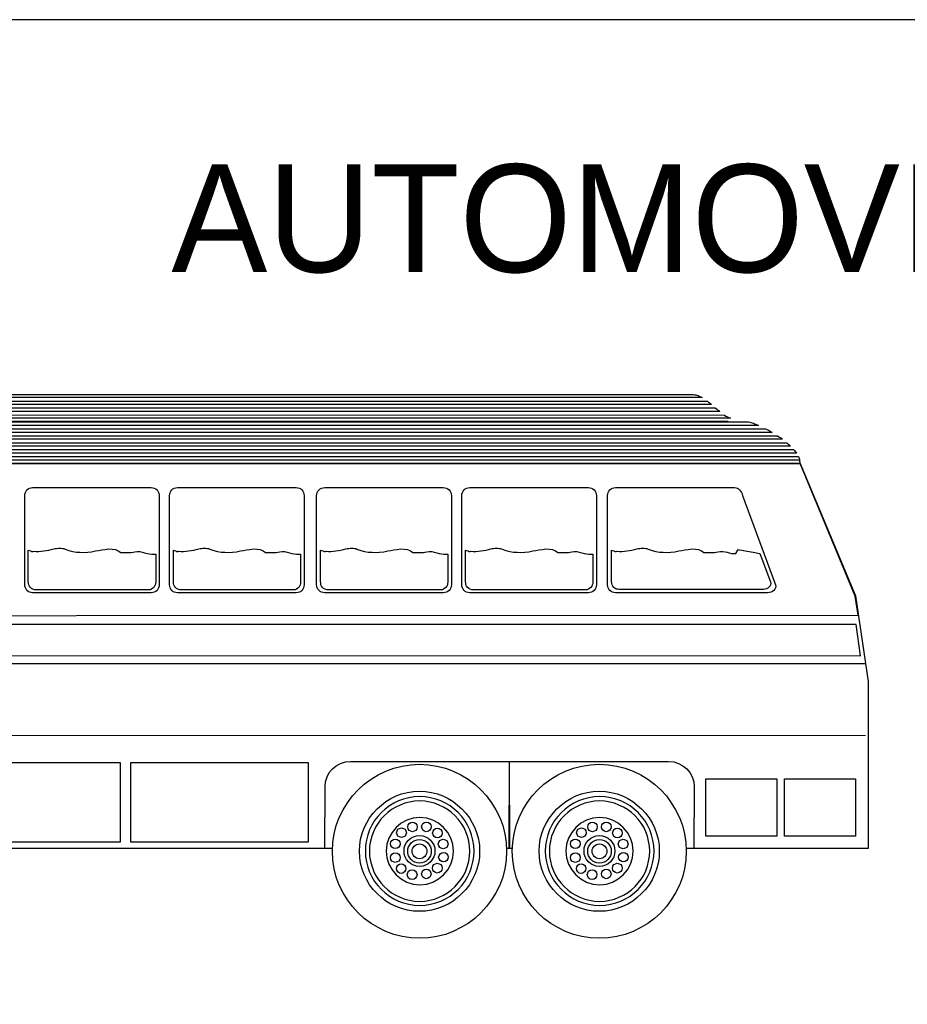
# Model space of a CAD drawing. Extents: x 149 to 250, y -977 to -912.
# Tile 139 of 156: x 204.18 to 209.95, y -918.8 to -912.4. Entities that reach past the tile are written whole.
import ezdxf

# ---------------------------------------------------------------- set-up
doc = ezdxf.new("R2010")
doc.units = 0
doc.header["$MEASUREMENT"] = 0
doc.layers.get('Defpoints').update_dxf_attribs({"linetype": 'CONTINUOUS'})
for name, color, linetype in [('5', 7, 'CONTINUOUS'), ('7', 7, 'CONTINUOUS'), ('TEXTO', 5, 'CONTINUOUS')]:
    doc.layers.add(name, color=color, linetype=linetype)

msp = doc.modelspace()

# ---------------------------------------------------------------- linework, layer by layer
at = {"layer": '5', "linetype": 'Continuous'}
msp.add_lwpolyline([(209.61711, -916.331), (199.48819, -916.32955), (199.48819, -916.53124), (209.6451, -916.53419), (209.61711, -916.331)], dxfattribs=at)
at = {"layer": '7', "linetype": 'Continuous'}
for points in [[(200.05646, -914.90147), (200.06677, -914.89556), (200.07563, -914.88971), (200.08444, -914.8853), (200.09325, -914.87939), (208.64982, -914.87939), (208.65717, -914.8853), (208.66308, -914.88971), (208.67044, -914.89556), (208.67635, -914.90147), (200.05646, -914.90147)], [(200.1345, -914.85581), (200.14331, -914.85141), (200.15067, -914.84845), (200.15802, -914.84405), (200.16544, -914.84109), (200.17129, -914.83965), (200.1772, -914.83814), (200.18161, -914.83669), (200.18601, -914.83669), (208.54825, -914.83669), (208.55711, -914.83669), (208.56592, -914.83814), (208.57473, -914.83965), (208.58214, -914.84109), (208.59095, -914.84405), (208.59976, -914.84845), (208.60712, -914.85141), (208.61598, -914.85581), (200.1345, -914.85581)], [(199.98583, -914.94712), (199.99464, -914.94121), (200.00495, -914.93536), (200.01376, -914.92945), (200.02262, -914.92354), (208.70138, -914.92354), (208.70874, -914.92945), (208.7161, -914.93536), (208.72346, -914.94121), (208.73082, -914.94712), (199.98583, -914.94712)], [(199.84741, -915.03693), (199.85477, -915.03253), (199.86358, -915.02662), (199.87244, -915.02071), (199.88276, -915.01485), (208.91779, -915.01485), (208.92514, -915.0163), (208.9325, -915.01926), (208.93986, -915.02071), (208.94872, -915.02366), (208.95608, -915.02662), (208.96489, -915.02957), (208.97225, -915.03253), (208.98111, -915.03693), (199.84741, -915.03693)], [(199.91955, -914.99127), (199.9269, -914.98536), (199.93577, -914.97951), (199.94458, -914.97511), (199.95338, -914.9692), (208.76176, -914.97065), (208.77056, -914.97656), (208.78087, -914.98096), (208.78968, -914.98687), (208.79999, -914.99127), (199.91955, -914.99127)], [(200.42159, -915.00894), (208.78528, -915.01039)], [(199.48819, -915.08259), (199.73698, -915.059), (209.02822, -915.059), (209.03853, -915.06491), (209.05029, -915.07077), (209.06061, -915.07668), (209.07092, -915.08259), (199.48819, -915.08259)], [(199.02004, -915.12673), (199.25412, -915.10466), (209.1062, -915.10466), (209.11507, -915.11051), (209.12243, -915.11497), (209.13123, -915.12083), (209.13859, -915.12673), (199.02004, -915.12673)], [(198.37958, -915.21799), (198.38549, -915.21503), (198.39134, -915.21214), (198.39725, -915.20768), (198.40461, -915.20478), (198.41197, -915.20182), (198.41933, -915.19887), (198.42669, -915.19742), (198.43555, -915.19447), (209.20928, -915.19447), (209.21519, -915.20032), (209.21959, -915.20623), (209.22399, -915.21214), (209.2284, -915.21799), (198.37958, -915.21799)], [(198.54743, -915.17239), (198.55184, -915.17088), (198.55775, -915.17088), (198.56215, -915.17088), (198.56806, -915.16944), (198.77119, -915.15026), (209.16658, -915.15026), (209.17249, -915.15617), (209.1784, -915.16057), (209.18425, -915.16648), (209.19016, -915.17239), (198.54743, -915.17239)], [(198.3487, -915.2622), (198.3487, -915.25629), (198.35015, -915.25038), (198.3516, -915.24597), (198.35455, -915.24006), (209.24166, -915.24006), (209.24317, -915.24597), (209.24607, -915.25038), (209.24757, -915.25629), (209.24902, -915.2622), (198.3487, -915.2622)], [(198.3487, -915.2622), (198.3487, -915.26805), (198.35015, -915.27245), (198.3531, -915.27836), (198.35606, -915.28427), (209.25198, -915.28427), (209.25198, -915.27836), (209.25053, -915.27245), (209.25053, -915.26805), (209.24902, -915.2622), (198.3487, -915.2622)], [(197.85251, -916.48413), (199.47052, -916.48413), (199.47052, -916.27358), (209.62887, -916.26918), (209.60975, -916.14554), (209.25343, -915.28572), (198.35606, -915.28427), (197.85251, -916.48413)], [(198.35606, -915.28572), (209.25198, -915.28427)], [(198.35606, -915.28572), (209.25198, -915.28427)], [(198.35606, -915.28572), (209.25198, -915.28427)], [(198.35751, -915.28427), (198.35751, -915.28427), (209.25343, -915.28427), (209.6112, -916.14403), (209.6951, -916.70054), (209.6951, -917.7855), (208.512, -917.7855)], [(204.26701, -915.4403), (205.03696, -915.4403), (205.04728, -915.44181), (205.05759, -915.4447), (205.0664, -915.44917), (205.07526, -915.45502), (205.08117, -915.46388), (205.08557, -915.47269), (205.08853, -915.483), (205.08998, -915.49332), (205.08998, -916.0719), (205.08853, -916.08221), (205.08557, -916.09252), (205.08117, -916.10133), (205.07526, -916.10869), (205.0664, -916.11605), (205.05759, -916.12051), (205.04728, -916.1234), (205.03696, -916.12491), (204.26701, -916.12491), (204.2567, -916.1234), (204.24638, -916.12051), (204.23758, -916.11605), (204.23022, -916.10869), (204.22431, -916.10133), (204.21991, -916.09252), (204.21695, -916.08221), (204.21544, -916.0719), (204.21544, -915.49332), (204.21695, -915.483), (204.21991, -915.47269), (204.22431, -915.46388), (204.23022, -915.45502), (204.23758, -915.44917), (204.24638, -915.4447), (204.2567, -915.44181), (204.26701, -915.4403)], [(205.20777, -915.4403), (205.97923, -915.4403), (205.98948, -915.44181), (205.9998, -915.4447), (206.00866, -915.44917), (206.01602, -915.45502), (206.02193, -915.46388), (206.02633, -915.47269), (206.02929, -915.483), (206.03074, -915.49332), (206.03074, -916.0719), (206.02929, -916.08221), (206.02633, -916.09252), (206.02193, -916.10133), (206.01602, -916.10869), (206.00866, -916.11605), (205.9998, -916.12051), (205.98948, -916.1234), (205.97923, -916.12491), (205.20777, -916.12491), (205.19745, -916.1234), (205.18714, -916.12051), (205.17833, -916.11605), (205.17098, -916.10869), (205.16507, -916.10133), (205.16066, -916.09252), (205.15771, -916.08221), (205.1562, -916.0719), (205.1562, -915.49332), (205.15771, -915.483), (205.16066, -915.47269), (205.16507, -915.46388), (205.17098, -915.45502), (205.17833, -915.44917), (205.18714, -915.4447), (205.19745, -915.44181), (205.20777, -915.4403)], [(206.16469, -915.4403), (206.9347, -915.4403), (206.94502, -915.44181), (206.95527, -915.4447), (206.96414, -915.44917), (206.97294, -915.45502), (206.97885, -915.46388), (206.98326, -915.47269), (206.98621, -915.483), (206.98766, -915.49332), (206.98766, -916.0719), (206.98621, -916.08221), (206.98326, -916.09252), (206.97885, -916.10133), (206.97294, -916.10869), (206.96414, -916.11605), (206.95527, -916.12051), (206.94502, -916.1234), (206.9347, -916.12491), (206.16469, -916.12491), (206.15438, -916.1234), (206.14412, -916.12051), (206.13526, -916.11605), (206.1279, -916.10869), (206.12054, -916.10133), (206.11614, -916.09252), (206.11318, -916.08221), (206.11173, -916.0719), (206.11173, -915.49332), (206.11318, -915.483), (206.11614, -915.47269), (206.12054, -915.46388), (206.1279, -915.45502), (206.13526, -915.44917), (206.14412, -915.4447), (206.15438, -915.44181), (206.16469, -915.4403)], [(207.10696, -915.4403), (207.87691, -915.4403), (207.88722, -915.44181), (207.89753, -915.4447), (207.90634, -915.44917), (207.91521, -915.45502), (207.92106, -915.46388), (207.92552, -915.47269), (207.92842, -915.483), (207.92992, -915.49332), (207.92992, -916.0719), (207.92842, -916.08221), (207.92552, -916.09252), (207.92106, -916.10133), (207.91521, -916.10869), (207.90634, -916.11605), (207.89753, -916.12051), (207.88722, -916.1234), (207.87691, -916.12491), (207.10696, -916.12491), (207.09664, -916.1234), (207.08633, -916.12051), (207.07746, -916.11605), (207.07011, -916.10869), (207.06275, -916.10133), (207.05834, -916.09252), (207.05539, -916.08221), (207.05394, -916.0719), (207.05394, -915.49332), (207.05539, -915.483), (207.05834, -915.47269), (207.06275, -915.46388), (207.07011, -915.45502), (207.07746, -915.44917), (207.08633, -915.4447), (207.09664, -915.44181), (207.10696, -915.4403)], [(208.05356, -915.4403), (208.82653, -915.4403), (208.83679, -915.44181), (208.84565, -915.4447), (208.85301, -915.44917), (208.85892, -915.45652), (208.86477, -915.46388), (208.87068, -915.47269), (208.87508, -915.48155), (208.87804, -915.49187), (209.09299, -916.07334), (209.09444, -916.08366), (209.09299, -916.09252), (209.08859, -916.10133), (209.08117, -916.10869), (209.07237, -916.11605), (209.06356, -916.12051), (209.05174, -916.1234), (209.04143, -916.12491), (208.05356, -916.12491), (208.04325, -916.1234), (208.03444, -916.12051), (208.02564, -916.11605), (208.01677, -916.11019), (208.01086, -916.10133), (208.00646, -916.09252), (208.00351, -916.08366), (208.00206, -916.07334), (208.00206, -915.49187), (208.00351, -915.48155), (208.00646, -915.47269), (208.01086, -915.46388), (208.01677, -915.45502), (208.02564, -915.44917), (208.03444, -915.4447), (208.04325, -915.44181), (208.05356, -915.4403)], [(204.23903, -915.84814), (204.24638, -915.84958), (204.25525, -915.85254), (204.26261, -915.85549), (204.26997, -915.85694), (204.27286, -915.85399), (204.29053, -915.85549), (204.30676, -915.85549), (204.32292, -915.85399), (204.33914, -915.85109), (204.35531, -915.84958), (204.37153, -915.84663), (204.3877, -915.84223), (204.40392, -915.83927), (204.41273, -915.83782), (204.42304, -915.83632), (204.4319, -915.83487), (204.44222, -915.83487), (204.45102, -915.83487), (204.46134, -915.83632), (204.4687, -915.83782), (204.4775, -915.84078), (204.50253, -915.84958), (204.52756, -915.85549), (204.55114, -915.8599), (204.57467, -915.86135), (204.5997, -915.86285), (204.62473, -915.86135), (204.64976, -915.85845), (204.67629, -915.85254), (204.69541, -915.84958), (204.71604, -915.84518), (204.73811, -915.84223), (204.76019, -915.83927), (204.78377, -915.84078), (204.80434, -915.84373), (204.82352, -915.85109), (204.83968, -915.86285), (204.8515, -915.86285), (204.86326, -915.86285), (204.87358, -915.86285), (204.88534, -915.86285), (204.8971, -915.86285), (204.90741, -915.86285), (204.91917, -915.86135), (204.93099, -915.85845), (204.94716, -915.85694), (204.96338, -915.85694), (204.97955, -915.8599), (204.99426, -915.8643), (205.01049, -915.8687), (205.02665, -915.87166), (205.04137, -915.87316), (205.05759, -915.87316), (205.05904, -915.87461), (205.06054, -915.87461), (205.0635, -915.87316), (205.06495, -915.87316), (205.0664, -915.87316), (205.0664, -916.05573), (205.06495, -916.06454), (205.0635, -916.07334), (205.05904, -916.08221), (205.05463, -916.08957), (205.04728, -916.09548), (205.03992, -916.09988), (205.03111, -916.10428), (205.0208, -916.10573), (204.29499, -916.10573), (204.28022, -916.10428), (204.26846, -916.10133), (204.25965, -916.09693), (204.25229, -916.09102), (204.24638, -916.08221), (204.24198, -916.07334), (204.24047, -916.06309), (204.23903, -916.04982), (204.23903, -915.84814)], [(205.18123, -915.84814), (205.18859, -915.84958), (205.19745, -915.85254), (205.20481, -915.85549), (205.21217, -915.85694), (205.21362, -915.85399), (205.23129, -915.85549), (205.24751, -915.85549), (205.26368, -915.85399), (205.2799, -915.85109), (205.29757, -915.84958), (205.31374, -915.84663), (205.32996, -915.84223), (205.34613, -915.83927), (205.35499, -915.83782), (205.3638, -915.83632), (205.37266, -915.83487), (205.38298, -915.83487), (205.39178, -915.83487), (205.4021, -915.83632), (205.40945, -915.83782), (205.41826, -915.84078), (205.44329, -915.84958), (205.46832, -915.85549), (205.4919, -915.8599), (205.51542, -915.86135), (205.54045, -915.86285), (205.56548, -915.86135), (205.59051, -915.85845), (205.61705, -915.85254), (205.63617, -915.84958), (205.6568, -915.84518), (205.67887, -915.84223), (205.70245, -915.83927), (205.72453, -915.84078), (205.7451, -915.84373), (205.76427, -915.85109), (205.78044, -915.86285), (205.79226, -915.86285), (205.80402, -915.86285), (205.81433, -915.86285), (205.82609, -915.86285), (205.83786, -915.86285), (205.84817, -915.86285), (205.85993, -915.86135), (205.87175, -915.85845), (205.88792, -915.85694), (205.90414, -915.85694), (205.9203, -915.8599), (205.93653, -915.8643), (205.95124, -915.8687), (205.96741, -915.87166), (205.98212, -915.87316), (205.99835, -915.87316), (206.0013, -915.87461), (206.00275, -915.87461), (206.00426, -915.87316), (206.00571, -915.87316), (206.00715, -915.87316), (206.00715, -916.05573), (206.00715, -916.06454), (206.00426, -916.07334), (206.0013, -916.08221), (205.99539, -916.08957), (205.98948, -916.09548), (205.98068, -916.09988), (205.97187, -916.10428), (205.963, -916.10573), (205.2372, -916.10573), (205.22248, -916.10428), (205.21072, -916.10133), (205.20186, -916.09693), (205.1945, -916.09102), (205.18859, -916.08221), (205.18419, -916.07334), (205.18274, -916.06309), (205.18123, -916.04982), (205.18123, -915.84814)], [(206.13671, -915.84814), (206.14412, -915.84958), (206.15293, -915.85254), (206.16029, -915.85549), (206.16765, -915.85694), (206.1706, -915.85399), (206.18827, -915.85549), (206.20444, -915.85549), (206.22066, -915.85399), (206.23683, -915.85109), (206.25305, -915.84958), (206.26921, -915.84663), (206.28544, -915.84223), (206.3016, -915.83927), (206.31047, -915.83782), (206.32078, -915.83632), (206.32959, -915.83487), (206.3399, -915.83487), (206.34876, -915.83487), (206.35757, -915.83632), (206.36638, -915.83782), (206.37379, -915.84078), (206.39877, -915.84958), (206.42379, -915.85549), (206.44738, -915.8599), (206.47241, -915.86135), (206.49599, -915.86285), (206.52102, -915.86135), (206.54749, -915.85845), (206.57397, -915.85254), (206.59315, -915.84958), (206.61372, -915.84518), (206.63579, -915.84223), (206.65793, -915.83927), (206.68145, -915.84078), (206.70208, -915.84373), (206.7212, -915.85109), (206.73742, -915.86285), (206.74918, -915.86285), (206.75949, -915.86285), (206.77126, -915.86285), (206.78302, -915.86285), (206.79333, -915.86285), (206.80515, -915.86285), (206.81546, -915.86135), (206.82723, -915.85845), (206.84339, -915.85694), (206.86106, -915.85694), (206.87578, -915.8599), (206.892, -915.8643), (206.90817, -915.8687), (206.92288, -915.87166), (206.93911, -915.87316), (206.95382, -915.87316), (206.95678, -915.87461), (206.95823, -915.87461), (206.96118, -915.87316), (206.96269, -915.87316), (206.96414, -915.87316), (206.96414, -916.05573), (206.96269, -916.06454), (206.96118, -916.07334), (206.95678, -916.08221), (206.95087, -916.08957), (206.94502, -916.09548), (206.93615, -916.09988), (206.92879, -916.10428), (206.91848, -916.10573), (206.19268, -916.10573), (206.17796, -916.10428), (206.1662, -916.10133), (206.15733, -916.09693), (206.14997, -916.09102), (206.14412, -916.08221), (206.13966, -916.07334), (206.13821, -916.06309), (206.13671, -916.04982), (206.13671, -915.84814)], [(207.07897, -915.84814), (207.08633, -915.84958), (207.09514, -915.85254), (207.10249, -915.85549), (207.10991, -915.85694), (207.11281, -915.85399), (207.12903, -915.85549), (207.1467, -915.85549), (207.16287, -915.85399), (207.17909, -915.85109), (207.19525, -915.84958), (207.21148, -915.84663), (207.22764, -915.84223), (207.24387, -915.83927), (207.25267, -915.83782), (207.26154, -915.83632), (207.27034, -915.83487), (207.28066, -915.83487), (207.28952, -915.83487), (207.29978, -915.83632), (207.30713, -915.83782), (207.316, -915.84078), (207.34103, -915.84958), (207.36606, -915.85549), (207.38958, -915.8599), (207.41461, -915.86135), (207.43819, -915.86285), (207.46322, -915.86135), (207.4897, -915.85845), (207.51624, -915.85254), (207.53536, -915.84958), (207.55598, -915.84518), (207.57806, -915.84223), (207.60013, -915.83927), (207.62371, -915.84078), (207.64428, -915.84373), (207.66346, -915.85109), (207.67963, -915.86285), (207.69139, -915.86285), (207.7017, -915.86285), (207.71352, -915.86285), (207.72528, -915.86285), (207.73559, -915.86285), (207.74736, -915.86285), (207.75767, -915.86135), (207.76943, -915.85845), (207.78565, -915.85694), (207.80182, -915.85694), (207.81804, -915.8599), (207.83421, -915.8643), (207.84892, -915.8687), (207.86515, -915.87166), (207.87986, -915.87316), (207.89603, -915.87316), (207.89898, -915.87461), (207.90049, -915.87461), (207.90194, -915.87316), (207.90339, -915.87316), (207.90489, -915.87316), (207.90489, -916.05573), (207.90489, -916.06454), (207.90194, -916.07334), (207.89898, -916.08221), (207.89313, -916.08957), (207.88722, -916.09548), (207.87841, -916.09988), (207.86955, -916.10428), (207.86074, -916.10573), (207.13488, -916.10573), (207.12017, -916.10428), (207.1084, -916.10133), (207.0996, -916.09693), (207.09224, -916.09102), (207.08633, -916.08221), (207.08193, -916.07334), (207.08042, -916.06309), (207.07897, -916.04982), (207.07897, -915.84814)], [(208.02709, -915.84814), (208.03444, -915.84958), (208.04325, -915.85254), (208.05061, -915.85549), (208.05803, -915.85694), (208.06092, -915.85399), (208.07859, -915.85549), (208.09482, -915.85549), (208.11098, -915.85399), (208.12721, -915.85109), (208.14337, -915.84958), (208.15959, -915.84663), (208.17576, -915.84223), (208.19198, -915.83927), (208.20079, -915.83782), (208.2111, -915.83632), (208.21997, -915.83487), (208.23028, -915.83487), (208.23909, -915.83487), (208.2494, -915.83632), (208.25676, -915.83782), (208.26556, -915.84078), (208.29059, -915.84958), (208.31562, -915.85549), (208.3392, -915.8599), (208.36273, -915.86135), (208.38776, -915.86285), (208.41279, -915.86135), (208.43782, -915.85845), (208.46435, -915.85254), (208.48347, -915.84958), (208.5041, -915.84518), (208.52617, -915.84223), (208.54825, -915.83927), (208.57183, -915.84078), (208.5924, -915.84373), (208.61158, -915.85109), (208.62774, -915.86285), (208.6395, -915.86285), (208.65132, -915.86285), (208.66164, -915.86285), (208.6734, -915.86285), (208.68516, -915.86285), (208.69547, -915.86285), (208.70723, -915.86135), (208.71905, -915.85845), (208.73522, -915.85694), (208.74994, -915.85694), (208.76465, -915.85845), (208.77792, -915.86135), (208.79119, -915.86581), (208.8059, -915.8687), (208.82062, -915.87021), (208.83534, -915.87021), (208.85005, -915.84373), (208.85741, -915.84518), (208.87364, -915.84814), (208.89571, -915.85254), (208.92074, -915.85694), (208.94722, -915.86135), (208.96929, -915.86581), (208.98552, -915.8687), (208.99137, -915.87021), (209.0591, -916.05278), (209.06205, -916.06309), (209.06061, -916.0719), (209.05765, -916.07925), (209.05174, -916.08661), (209.04293, -916.09397), (209.03407, -916.09837), (209.02381, -916.10133), (209.0135, -916.10284), (208.07564, -916.10284), (208.06683, -916.10133), (208.05803, -916.09988), (208.04916, -916.09548), (208.04325, -916.08957), (208.03589, -916.08221), (208.03149, -916.07334), (208.02854, -916.06309), (208.02709, -916.04982), (208.02709, -915.84814)], [(197.8437, -916.58425), (209.67598, -916.58275)], [(197.8437, -916.58425), (209.67598, -916.58275)], [(197.8437, -916.58425), (209.67598, -916.58275)], [(197.8437, -917.05095), (209.67598, -917.04945)], [(197.8437, -917.05095), (209.67598, -917.04945)], [(197.8437, -917.05095), (209.67598, -917.04945)], [(203.56919, -917.22761), (204.83528, -917.22761), (204.83528, -917.74431), (203.56919, -917.74431), (203.56919, -917.22761)], [(204.90596, -917.22761), (206.05721, -917.22761), (206.05721, -917.74431), (204.90596, -917.74431), (204.90596, -917.22761)], [(206.21566, -917.7855), (206.16469, -917.7855), (206.1662, -917.38514), (206.16915, -917.35125), (206.17941, -917.32037), (206.19412, -917.29238), (206.21475, -917.2688), (206.23978, -917.24823), (206.26776, -917.23352), (206.2987, -917.2232), (206.33254, -917.22025)], [(206.78012, -917.23792), (206.83754, -917.24088), (206.89345, -917.24968), (206.94791, -917.26295), (206.99948, -917.28207), (207.04954, -917.3071), (207.09514, -917.33509), (207.13934, -917.36747), (207.17909, -917.40426), (207.21588, -917.44395), (207.24827, -917.4881), (207.27625, -917.53376), (207.30128, -917.58382), (207.3204, -917.63533), (207.33367, -917.68985), (207.34248, -917.74576), (207.34543, -917.80318), (207.34248, -917.86059), (207.33367, -917.91656), (207.3204, -917.97103), (207.30128, -918.02253), (207.27625, -918.07259), (207.24827, -918.11825), (207.21588, -918.1624), (207.17909, -918.20214), (207.13934, -918.23899), (207.09514, -918.27138), (207.04954, -918.29931), (206.99948, -918.32434), (206.94791, -918.34352), (206.89345, -918.35673), (206.83754, -918.36559), (206.78012, -918.36855), (206.7227, -918.36559), (206.66673, -918.35673), (206.61227, -918.34352), (206.56076, -918.32434), (206.5107, -918.29931), (206.46505, -918.27138), (206.4209, -918.23899), (206.38115, -918.20214), (206.3443, -918.1624), (206.31191, -918.11825), (206.28393, -918.07259), (206.25896, -918.02253), (206.23978, -917.97103), (206.22657, -917.91656), (206.21771, -917.86059), (206.21475, -917.80318), (206.21771, -917.74576), (206.22657, -917.68985), (206.23978, -917.63533), (206.25896, -917.58382), (206.28393, -917.53376), (206.31191, -917.4881), (206.3443, -917.44395), (206.38115, -917.40426), (206.4209, -917.36747), (206.46505, -917.33509), (206.5107, -917.3071), (206.56076, -917.28207), (206.61227, -917.26295), (206.66673, -917.24968), (206.7227, -917.24088), (206.78012, -917.23792)], [(206.33254, -917.22025), (207.3631, -917.22025), (207.36455, -917.7855), (207.34452, -917.7855)], [(207.38313, -917.7855), (207.3631, -917.7855), (207.36455, -917.22025), (208.39807, -917.22025)], [(207.94759, -917.23792), (208.00501, -917.24088), (208.06092, -917.24968), (208.11544, -917.26295), (208.16695, -917.28207), (208.21701, -917.3071), (208.26267, -917.33509), (208.30682, -917.36747), (208.34656, -917.40426), (208.38335, -917.44395), (208.41574, -917.4881), (208.44373, -917.53376), (208.46876, -917.58382), (208.48788, -917.63533), (208.50114, -917.68985), (208.50995, -917.74576), (208.51291, -917.80318), (208.50995, -917.86059), (208.50114, -917.91656), (208.48788, -917.97103), (208.46876, -918.02253), (208.44373, -918.07259), (208.41574, -918.11825), (208.38335, -918.1624), (208.34656, -918.20214), (208.30682, -918.23899), (208.26267, -918.27138), (208.21701, -918.29931), (208.16695, -918.32434), (208.11544, -918.34352), (208.06092, -918.35673), (208.00501, -918.36559), (207.94759, -918.36855), (207.89018, -918.36559), (207.83421, -918.35673), (207.77974, -918.34352), (207.72824, -918.32434), (207.67818, -918.29931), (207.63252, -918.27138), (207.58837, -918.23899), (207.54863, -918.20214), (207.51178, -918.1624), (207.47939, -918.11825), (207.45146, -918.07259), (207.42643, -918.02253), (207.40725, -917.97103), (207.39404, -917.91656), (207.38518, -917.86059), (207.38222, -917.80318), (207.38518, -917.74576), (207.39404, -917.68985), (207.40725, -917.63533), (207.42643, -917.58382), (207.45146, -917.53376), (207.47939, -917.4881), (207.51178, -917.44395), (207.54863, -917.40426), (207.58837, -917.36747), (207.63252, -917.33509), (207.67818, -917.3071), (207.72824, -917.28207), (207.77974, -917.26295), (207.83421, -917.24968), (207.89018, -917.24088), (207.94759, -917.23792)], [(208.39807, -917.22025), (208.43197, -917.2232), (208.46285, -917.23352), (208.49083, -917.24823), (208.51586, -917.2688), (208.53649, -917.29238), (208.5512, -917.32037), (208.56152, -917.35125), (208.56447, -917.38514), (208.56297, -917.7855), (208.512, -917.7855)], [(208.6395, -917.33358), (209.10035, -917.33358), (209.10035, -917.70601), (208.6395, -917.70601), (208.6395, -917.33358)], [(209.15186, -917.33358), (209.61271, -917.33358), (209.61271, -917.70601), (209.15186, -917.70601), (209.15186, -917.33358)], [(206.78012, -917.41313), (206.81987, -917.41458), (206.85811, -917.42049), (206.8964, -917.43074), (206.93175, -917.44395), (206.96558, -917.46018), (206.99797, -917.4793), (207.02746, -917.50288), (207.05539, -917.52791), (207.08042, -917.55583), (207.104, -917.58532), (207.12312, -917.61771), (207.13934, -917.65155), (207.15255, -917.68689), (207.16287, -917.72513), (207.16878, -917.76343), (207.17022, -917.80318), (207.16878, -917.84292), (207.16287, -917.88122), (207.15255, -917.91952), (207.13934, -917.9548), (207.12312, -917.9887), (207.104, -918.02108), (207.08042, -918.05052), (207.05539, -918.0785), (207.02746, -918.10353), (206.99797, -918.12706), (206.96558, -918.14623), (206.93175, -918.1624), (206.8964, -918.17567), (206.85811, -918.18598), (206.81987, -918.19183), (206.78012, -918.19334), (206.74037, -918.19183), (206.70208, -918.18598), (206.66378, -918.17567), (206.62844, -918.1624), (206.5946, -918.14623), (206.56221, -918.12706), (206.53278, -918.10353), (206.50479, -918.0785), (206.47976, -918.05052), (206.45618, -918.02108), (206.43706, -917.9887), (206.4209, -917.9548), (206.40763, -917.91952), (206.39732, -917.88122), (206.39141, -917.84292), (206.38996, -917.80318), (206.39141, -917.76343), (206.39732, -917.72513), (206.40763, -917.68689), (206.4209, -917.65155), (206.43706, -917.61771), (206.45618, -917.58532), (206.47976, -917.55583), (206.50479, -917.52791), (206.53278, -917.50288), (206.56221, -917.4793), (206.5946, -917.46018), (206.62844, -917.44395), (206.66378, -917.43074), (206.70208, -917.42049), (206.74037, -917.41458), (206.78012, -917.41313)], [(206.78157, -917.44836), (206.74623, -917.44986), (206.71088, -917.45571), (206.67705, -917.46458), (206.64466, -917.47634), (206.61372, -917.49106), (206.58429, -917.50873), (206.55781, -917.52936), (206.53278, -917.55143), (206.5092, -917.57791), (206.48857, -917.60444), (206.47096, -917.63388), (206.45618, -917.66482), (206.44442, -917.6972), (206.43561, -917.73104), (206.4297, -917.76638), (206.42826, -917.80173), (206.4297, -917.83707), (206.43561, -917.87235), (206.44442, -917.90625), (206.45618, -917.93864), (206.47096, -917.96958), (206.48857, -917.99901), (206.5092, -918.02549), (206.53278, -918.05052), (206.55781, -918.0741), (206.58429, -918.09467), (206.61372, -918.11234), (206.64466, -918.12706), (206.67705, -918.13888), (206.71088, -918.14768), (206.74623, -918.15359), (206.78157, -918.15504), (206.81691, -918.15359), (206.85225, -918.14768), (206.88609, -918.13888), (206.91848, -918.12706), (206.94942, -918.11234), (206.97885, -918.09467), (207.00533, -918.0741), (207.03187, -918.05052), (207.05394, -918.02549), (207.07457, -917.99901), (207.09224, -917.96958), (207.10696, -917.93864), (207.11872, -917.90625), (207.12752, -917.87235), (207.13343, -917.83707), (207.13488, -917.80173), (207.13343, -917.76638), (207.12752, -917.73104), (207.11872, -917.6972), (207.10696, -917.66482), (207.09224, -917.63388), (207.07457, -917.60444), (207.05394, -917.57791), (207.03187, -917.55143), (207.00533, -917.52936), (206.97885, -917.50873), (206.94942, -917.49106), (206.91848, -917.47634), (206.88609, -917.46458), (206.85225, -917.45571), (206.81691, -917.44986), (206.78157, -917.44836)], [(207.94759, -917.41313), (207.98734, -917.41458), (208.02564, -917.42049), (208.06388, -917.43074), (208.09922, -917.44395), (208.13306, -917.46018), (208.16545, -917.4793), (208.19494, -917.50288), (208.22286, -917.52791), (208.24789, -917.55583), (208.27147, -917.58532), (208.29059, -917.61771), (208.30682, -917.65155), (208.32008, -917.68689), (208.33034, -917.72513), (208.33625, -917.76343), (208.3377, -917.80318), (208.33625, -917.84292), (208.33034, -917.88122), (208.32008, -917.91952), (208.30682, -917.9548), (208.29059, -917.9887), (208.27147, -918.02108), (208.24789, -918.05052), (208.22286, -918.0785), (208.19494, -918.10353), (208.16545, -918.12706), (208.13306, -918.14623), (208.09922, -918.1624), (208.06388, -918.17567), (208.02564, -918.18598), (207.98734, -918.19183), (207.94759, -918.19334), (207.90785, -918.19183), (207.86955, -918.18598), (207.83125, -918.17567), (207.79597, -918.1624), (207.76207, -918.14623), (207.72969, -918.12706), (207.70025, -918.10353), (207.67227, -918.0785), (207.64724, -918.05052), (207.62371, -918.02108), (207.60454, -917.9887), (207.58837, -917.9548), (207.5751, -917.91952), (207.56479, -917.88122), (207.55894, -917.84292), (207.55743, -917.80318), (207.55894, -917.76343), (207.56479, -917.72513), (207.5751, -917.68689), (207.58837, -917.65155), (207.60454, -917.61771), (207.62371, -917.58532), (207.64724, -917.55583), (207.67227, -917.52791), (207.70025, -917.50288), (207.72969, -917.4793), (207.76207, -917.46018), (207.79597, -917.44395), (207.83125, -917.43074), (207.86955, -917.42049), (207.90785, -917.41458), (207.94759, -917.41313)], [(207.95055, -917.44836), (207.91521, -917.44986), (207.87986, -917.45571), (207.84603, -917.46458), (207.81358, -917.47634), (207.7827, -917.49106), (207.75327, -917.50873), (207.72673, -917.52936), (207.7017, -917.55143), (207.67818, -917.57791), (207.65755, -917.60444), (207.63988, -917.63388), (207.62516, -917.66482), (207.6134, -917.6972), (207.60454, -917.73104), (207.59868, -917.76638), (207.59718, -917.80173), (207.59868, -917.83707), (207.60454, -917.87235), (207.6134, -917.90625), (207.62516, -917.93864), (207.63988, -917.96958), (207.65755, -917.99901), (207.67818, -918.02549), (207.7017, -918.05052), (207.72673, -918.0741), (207.75327, -918.09467), (207.7827, -918.11234), (207.81358, -918.12706), (207.84603, -918.13888), (207.87986, -918.14768), (207.91521, -918.15359), (207.95055, -918.15504), (207.98583, -918.15359), (208.02118, -918.14768), (208.05507, -918.13888), (208.08746, -918.12706), (208.11834, -918.11234), (208.14783, -918.09467), (208.17431, -918.0741), (208.20079, -918.05052), (208.22286, -918.02549), (208.24349, -917.99901), (208.26116, -917.96958), (208.27588, -917.93864), (208.2877, -917.90625), (208.2965, -917.87235), (208.30241, -917.83707), (208.30386, -917.80173), (208.30241, -917.76638), (208.2965, -917.73104), (208.2877, -917.6972), (208.27588, -917.66482), (208.26116, -917.63388), (208.24349, -917.60444), (208.22286, -917.57791), (208.20079, -917.55143), (208.17431, -917.52936), (208.14783, -917.50873), (208.11834, -917.49106), (208.08746, -917.47634), (208.05507, -917.46458), (208.02118, -917.45571), (207.98583, -917.44986), (207.95055, -917.44836)], [(206.78012, -917.47634), (206.74773, -917.47785), (206.71534, -917.4837), (206.68441, -917.49106), (206.65347, -917.50288), (206.62554, -917.51609), (206.599, -917.53231), (206.57397, -917.55143), (206.55045, -917.57206), (206.52982, -917.59558), (206.5107, -917.62061), (206.49448, -917.64715), (206.48121, -917.67658), (206.46945, -917.70601), (206.46209, -917.73695), (206.45618, -917.76934), (206.45473, -917.80318), (206.45618, -917.83556), (206.46209, -917.86795), (206.46945, -917.89889), (206.48121, -917.92977), (206.49448, -917.95776), (206.5107, -917.98429), (206.52982, -918.00932), (206.55045, -918.03285), (206.57397, -918.05347), (206.599, -918.07259), (206.62554, -918.08882), (206.65347, -918.10203), (206.68441, -918.11385), (206.71534, -918.1212), (206.74773, -918.12706), (206.78012, -918.12856), (206.81396, -918.12706), (206.84634, -918.1212), (206.87728, -918.11385), (206.90672, -918.10203), (206.93615, -918.08882), (206.96269, -918.07259), (206.98766, -918.05347), (207.01124, -918.03285), (207.03187, -918.00932), (207.05099, -917.98429), (207.06721, -917.95776), (207.08042, -917.92977), (207.09224, -917.89889), (207.0996, -917.86795), (207.10545, -917.83556), (207.10696, -917.80318), (207.10545, -917.76934), (207.0996, -917.73695), (207.09224, -917.70601), (207.08042, -917.67658), (207.06721, -917.64715), (207.05099, -917.62061), (207.03187, -917.59558), (207.01124, -917.57206), (206.98766, -917.55143), (206.96269, -917.53231), (206.93615, -917.51609), (206.90672, -917.50288), (206.87728, -917.49106), (206.84634, -917.4837), (206.81396, -917.47785), (206.78012, -917.47634)], [(207.94904, -917.47634), (207.91665, -917.47785), (207.88427, -917.4837), (207.85339, -917.49106), (207.82245, -917.50288), (207.79446, -917.51609), (207.76798, -917.53231), (207.74295, -917.55143), (207.71937, -917.57206), (207.6988, -917.59558), (207.67963, -917.62061), (207.66346, -917.64715), (207.65019, -917.67658), (207.63843, -917.70601), (207.63107, -917.73695), (207.62516, -917.76934), (207.62371, -917.80318), (207.62516, -917.83556), (207.63107, -917.86795), (207.63843, -917.89889), (207.65019, -917.92977), (207.66346, -917.95776), (207.67963, -917.98429), (207.6988, -918.00932), (207.71937, -918.03285), (207.74295, -918.05347), (207.76798, -918.07259), (207.79446, -918.08882), (207.82245, -918.10203), (207.85339, -918.11385), (207.88427, -918.1212), (207.91665, -918.12706), (207.94904, -918.12856), (207.98294, -918.12706), (208.01533, -918.1212), (208.04621, -918.11385), (208.07564, -918.10203), (208.10513, -918.08882), (208.13161, -918.07259), (208.15664, -918.05347), (208.18022, -918.03285), (208.20079, -918.00932), (208.21997, -917.98429), (208.23613, -917.95776), (208.2494, -917.92977), (208.26116, -917.89889), (208.26852, -917.86795), (208.27443, -917.83556), (208.27588, -917.80318), (208.27443, -917.76934), (208.26852, -917.73695), (208.26116, -917.70601), (208.2494, -917.67658), (208.23613, -917.64715), (208.21997, -917.62061), (208.20079, -917.59558), (208.18022, -917.57206), (208.15664, -917.55143), (208.13161, -917.53231), (208.10513, -917.51609), (208.07564, -917.50288), (208.04621, -917.49106), (208.01533, -917.4837), (207.98294, -917.47785), (207.94904, -917.47634)], [(206.78302, -917.58382), (206.73887, -917.58822), (206.69767, -917.60149), (206.66082, -917.62061), (206.62844, -917.64859), (206.60196, -917.68098), (206.58133, -917.71777), (206.56812, -917.75758), (206.56366, -917.80173), (206.56812, -917.84588), (206.58133, -917.88713), (206.60196, -917.92392), (206.62844, -917.95631), (206.66082, -917.98279), (206.69767, -918.00341), (206.73887, -918.01668), (206.78302, -918.02108), (206.82723, -918.01668), (206.86697, -918.00341), (206.90376, -917.98279), (206.93615, -917.95631), (206.96414, -917.92392), (206.98326, -917.88713), (206.99652, -917.84588), (207.00093, -917.80173), (206.99652, -917.75758), (206.98326, -917.71777), (206.96414, -917.68098), (206.93615, -917.64859), (206.90376, -917.62061), (206.86697, -917.60149), (206.82723, -917.58822), (206.78302, -917.58382)], [(206.73446, -917.61325), (206.74623, -917.61621), (206.75654, -917.62212), (206.76245, -917.63243), (206.7654, -917.64564), (206.76245, -917.65746), (206.75654, -917.66777), (206.74623, -917.67362), (206.73446, -917.67658), (206.7227, -917.67362), (206.71239, -917.66777), (206.70648, -917.65746), (206.70352, -917.64564), (206.70648, -917.63243), (206.71239, -917.62212), (206.7227, -917.61621), (206.73446, -917.61325)], [(206.85666, -917.64419), (206.8537, -917.65595), (206.84785, -917.66627), (206.83754, -917.67362), (206.82427, -917.67658), (206.81251, -917.67362), (206.8022, -917.66627), (206.79629, -917.65595), (206.79333, -917.64419), (206.79629, -917.63243), (206.8022, -917.62212), (206.81251, -917.61621), (206.82427, -917.61325), (206.83754, -917.61621), (206.84785, -917.62212), (206.8537, -917.63243), (206.85666, -917.64419)], [(207.95055, -917.58382), (207.90634, -917.58822), (207.86515, -917.60149), (207.82836, -917.62061), (207.79597, -917.64859), (207.76943, -917.68098), (207.74881, -917.71777), (207.73559, -917.75758), (207.73119, -917.80173), (207.73559, -917.84588), (207.74881, -917.88713), (207.76943, -917.92392), (207.79597, -917.95631), (207.82836, -917.98279), (207.86515, -918.00341), (207.90634, -918.01668), (207.95055, -918.02108), (207.9947, -918.01668), (208.03444, -918.00341), (208.07124, -917.98279), (208.10362, -917.95631), (208.13161, -917.92392), (208.15073, -917.88713), (208.164, -917.84588), (208.1684, -917.80173), (208.164, -917.75758), (208.15073, -917.71777), (208.13161, -917.68098), (208.10362, -917.64859), (208.07124, -917.62061), (208.03444, -917.60149), (207.9947, -917.58822), (207.95055, -917.58382)], [(207.90339, -917.61325), (207.91521, -917.61621), (207.92552, -917.62212), (207.93137, -917.63243), (207.93433, -917.64564), (207.93137, -917.65746), (207.92552, -917.66777), (207.91521, -917.67362), (207.90339, -917.67658), (207.89162, -917.67362), (207.88131, -917.66777), (207.87546, -917.65746), (207.87251, -917.64564), (207.87546, -917.63243), (207.88131, -917.62212), (207.89162, -917.61621), (207.90339, -917.61325)], [(208.02564, -917.64419), (208.02268, -917.65595), (208.01677, -917.66627), (208.00646, -917.67362), (207.99325, -917.67658), (207.98143, -917.67362), (207.97112, -917.66627), (207.96527, -917.65595), (207.96231, -917.64419), (207.96527, -917.63243), (207.97112, -917.62212), (207.98143, -917.61621), (207.99325, -917.61325), (208.00646, -917.61621), (208.01677, -917.62212), (208.02268, -917.63243), (208.02564, -917.64419)], [(206.66233, -917.65155), (206.6756, -917.6545), (206.68585, -917.66036), (206.69176, -917.67067), (206.69472, -917.68249), (206.69176, -917.69425), (206.68585, -917.70456), (206.6756, -917.71042), (206.66233, -917.71337), (206.65057, -917.71042), (206.64026, -917.70456), (206.63435, -917.69425), (206.63139, -917.68249), (206.63435, -917.67067), (206.64026, -917.66036), (206.65057, -917.6545), (206.66233, -917.65155)], [(206.78012, -917.70161), (206.80069, -917.70306), (206.81836, -917.70897), (206.83603, -917.71777), (206.85075, -917.73104), (206.86257, -917.74576), (206.87282, -917.76198), (206.87873, -917.7811), (206.88024, -917.80173), (206.87873, -917.82235), (206.87282, -917.83997), (206.86257, -917.85764), (206.85075, -917.87235), (206.83603, -917.88417), (206.81836, -917.89449), (206.80069, -917.90034), (206.78012, -917.90185), (206.75949, -917.90034), (206.74037, -917.89449), (206.72415, -917.88417), (206.70943, -917.87235), (206.69617, -917.85764), (206.68736, -917.83997), (206.68145, -917.82235), (206.68, -917.80173), (206.68145, -917.7811), (206.68736, -917.76198), (206.69617, -917.74576), (206.70943, -917.73104), (206.72415, -917.71777), (206.74037, -917.70897), (206.75949, -917.70306), (206.78012, -917.70161)], [(206.92734, -917.68539), (206.92439, -917.6972), (206.91848, -917.70752), (206.90817, -917.71337), (206.8964, -917.71632), (206.88464, -917.71337), (206.87433, -917.70752), (206.86842, -917.6972), (206.86546, -917.68539), (206.86842, -917.67218), (206.87433, -917.66186), (206.88464, -917.65595), (206.8964, -917.653), (206.90817, -917.65595), (206.91848, -917.66186), (206.92439, -917.67218), (206.92734, -917.68539)], [(207.83125, -917.65155), (207.84452, -917.6545), (207.85483, -917.66036), (207.86074, -917.67067), (207.86364, -917.68249), (207.86074, -917.69425), (207.85483, -917.70456), (207.84452, -917.71042), (207.83125, -917.71337), (207.81949, -917.71042), (207.80918, -917.70456), (207.80333, -917.69425), (207.80037, -917.68249), (207.80333, -917.67067), (207.80918, -917.66036), (207.81949, -917.6545), (207.83125, -917.65155)], [(207.94904, -917.70161), (207.96967, -917.70306), (207.98734, -917.70897), (208.00501, -917.71777), (208.01973, -917.73104), (208.03149, -917.74576), (208.0418, -917.76198), (208.04771, -917.7811), (208.04916, -917.80173), (208.04771, -917.82235), (208.0418, -917.83997), (208.03149, -917.85764), (208.01973, -917.87235), (208.00501, -917.88417), (207.98734, -917.89449), (207.96967, -917.90034), (207.94904, -917.90185), (207.92842, -917.90034), (207.9093, -917.89449), (207.89313, -917.88417), (207.87841, -917.87235), (207.86515, -917.85764), (207.85628, -917.83997), (207.85043, -917.82235), (207.84892, -917.80173), (207.85043, -917.7811), (207.85628, -917.76198), (207.86515, -917.74576), (207.87841, -917.73104), (207.89313, -917.71777), (207.9093, -917.70897), (207.92842, -917.70306), (207.94904, -917.70161)], [(208.09627, -917.68539), (208.09331, -917.6972), (208.08746, -917.70752), (208.07715, -917.71337), (208.06538, -917.71632), (208.05356, -917.71337), (208.04325, -917.70752), (208.0374, -917.6972), (208.03444, -917.68539), (208.0374, -917.67218), (208.04325, -917.66186), (208.05356, -917.65595), (208.06538, -917.653), (208.07715, -917.65595), (208.08746, -917.66186), (208.09331, -917.67218), (208.09627, -917.68539)], [(206.62258, -917.72368), (206.63579, -917.72664), (206.64611, -917.73255), (206.65202, -917.7428), (206.65497, -917.75462), (206.65202, -917.76638), (206.64611, -917.7767), (206.63579, -917.78255), (206.62258, -917.7855), (206.61082, -917.78255), (206.60051, -917.7767), (206.5946, -917.76638), (206.59164, -917.75462), (206.5946, -917.7428), (206.60051, -917.73255), (206.61082, -917.72664), (206.62258, -917.72368)], [(206.78012, -917.72664), (206.79484, -917.72809), (206.80955, -917.73255), (206.82282, -917.73991), (206.83458, -917.74871), (206.84339, -917.76047), (206.85075, -917.77374), (206.85521, -917.78701), (206.85666, -917.80318), (206.85521, -917.81789), (206.85075, -917.83261), (206.84339, -917.84588), (206.83458, -917.85619), (206.82282, -917.8665), (206.80955, -917.87386), (206.79484, -917.87826), (206.78012, -917.87977), (206.7639, -917.87826), (206.75063, -917.87386), (206.73742, -917.8665), (206.7256, -917.85619), (206.71679, -917.84588), (206.70943, -917.83261), (206.70503, -917.81789), (206.70352, -917.80318), (206.70503, -917.78701), (206.70943, -917.77374), (206.71679, -917.76047), (206.7256, -917.74871), (206.73742, -917.73991), (206.75063, -917.73255), (206.7639, -917.72809), (206.78012, -917.72664)], [(206.78012, -917.75462), (206.79043, -917.75607), (206.79924, -917.75903), (206.8066, -917.76343), (206.81396, -917.76934), (206.81987, -917.7767), (206.82427, -917.78406), (206.82723, -917.79286), (206.82867, -917.80318), (206.82723, -917.81349), (206.82427, -917.82235), (206.81987, -917.82971), (206.81396, -917.83707), (206.8066, -917.84292), (206.79924, -917.84738), (206.79043, -917.85028), (206.78012, -917.85179), (206.76981, -917.85028), (206.76094, -917.84738), (206.75358, -917.84292), (206.74623, -917.83707), (206.74037, -917.82971), (206.73591, -917.82235), (206.73302, -917.81349), (206.73151, -917.80318), (206.73302, -917.79286), (206.73591, -917.78406), (206.74037, -917.7767), (206.74623, -917.76934), (206.75358, -917.76343), (206.76094, -917.75903), (206.76981, -917.75607), (206.78012, -917.75462)], [(206.96558, -917.75607), (206.96269, -917.76783), (206.95678, -917.77815), (206.94646, -917.78406), (206.9332, -917.78701), (206.92143, -917.78406), (206.91112, -917.77815), (206.90527, -917.76783), (206.90231, -917.75607), (206.90527, -917.74431), (206.91112, -917.734), (206.92143, -917.72809), (206.9332, -917.72513), (206.94646, -917.72809), (206.95678, -917.734), (206.96269, -917.74431), (206.96558, -917.75607)], [(207.79151, -917.72368), (207.80477, -917.72664), (207.81509, -917.73255), (207.821, -917.7428), (207.82389, -917.75462), (207.821, -917.76638), (207.81509, -917.7767), (207.80477, -917.78255), (207.79151, -917.7855), (207.77974, -917.78255), (207.76943, -917.7767), (207.76358, -917.76638), (207.76062, -917.75462), (207.76358, -917.7428), (207.76943, -917.73255), (207.77974, -917.72664), (207.79151, -917.72368)], [(207.94904, -917.72664), (207.96376, -917.72809), (207.97848, -917.73255), (207.99174, -917.73991), (208.00351, -917.74871), (208.01237, -917.76047), (208.01973, -917.77374), (208.02413, -917.78701), (208.02564, -917.80318), (208.02413, -917.81789), (208.01973, -917.83261), (208.01237, -917.84588), (208.00351, -917.85619), (207.99174, -917.8665), (207.97848, -917.87386), (207.96376, -917.87826), (207.94904, -917.87977), (207.93288, -917.87826), (207.91961, -917.87386), (207.90634, -917.8665), (207.89458, -917.85619), (207.88577, -917.84588), (207.87841, -917.83261), (207.87395, -917.81789), (207.87251, -917.80318), (207.87395, -917.78701), (207.87841, -917.77374), (207.88577, -917.76047), (207.89458, -917.74871), (207.90634, -917.73991), (207.91961, -917.73255), (207.93288, -917.72809), (207.94904, -917.72664)], [(207.94904, -917.75462), (207.95936, -917.75607), (207.96822, -917.75903), (207.97558, -917.76343), (207.98294, -917.76934), (207.98879, -917.7767), (207.99325, -917.78406), (207.99615, -917.79286), (207.99765, -917.80318), (207.99615, -917.81349), (207.99325, -917.82235), (207.98879, -917.82971), (207.98294, -917.83707), (207.97558, -917.84292), (207.96822, -917.84738), (207.95936, -917.85028), (207.94904, -917.85179), (207.93873, -917.85028), (207.92992, -917.84738), (207.92256, -917.84292), (207.91521, -917.83707), (207.9093, -917.82971), (207.90489, -917.82235), (207.90194, -917.81349), (207.90049, -917.80318), (207.90194, -917.79286), (207.90489, -917.78406), (207.9093, -917.7767), (207.91521, -917.76934), (207.92256, -917.76343), (207.92992, -917.75903), (207.93873, -917.75607), (207.94904, -917.75462)], [(208.13456, -917.75607), (208.13161, -917.76783), (208.1257, -917.77815), (208.11544, -917.78406), (208.10218, -917.78701), (208.09041, -917.78406), (208.0801, -917.77815), (208.07419, -917.76783), (208.07124, -917.75607), (208.07419, -917.74431), (208.0801, -917.734), (208.09041, -917.72809), (208.10218, -917.72513), (208.11544, -917.72809), (208.1257, -917.734), (208.13161, -917.74431), (208.13456, -917.75607)], [(206.21566, -917.7855), (200.63866, -917.7855)], [(206.59164, -917.84443), (206.5946, -917.83261), (206.60051, -917.82235), (206.61082, -917.81644), (206.62258, -917.81349), (206.63579, -917.81644), (206.64611, -917.82235), (206.65202, -917.83261), (206.65497, -917.84443), (206.65202, -917.85619), (206.64611, -917.8665), (206.63579, -917.87235), (206.62258, -917.87531), (206.61082, -917.87235), (206.60051, -917.8665), (206.5946, -917.85619), (206.59164, -917.84443)], [(206.93615, -917.87235), (206.92439, -917.86946), (206.91408, -917.86355), (206.90672, -917.85324), (206.90376, -917.84147), (206.90672, -917.82971), (206.91408, -917.8194), (206.92439, -917.81349), (206.93615, -917.81053), (206.94791, -917.81349), (206.95823, -917.8194), (206.96414, -917.82971), (206.96709, -917.84147), (206.96414, -917.85324), (206.95823, -917.86355), (206.94791, -917.86946), (206.93615, -917.87235)], [(207.38313, -917.7855), (207.34452, -917.7855)], [(207.76062, -917.84443), (207.76358, -917.83261), (207.76943, -917.82235), (207.77974, -917.81644), (207.79151, -917.81349), (207.80477, -917.81644), (207.81509, -917.82235), (207.821, -917.83261), (207.82389, -917.84443), (207.821, -917.85619), (207.81509, -917.8665), (207.80477, -917.87235), (207.79151, -917.87531), (207.77974, -917.87235), (207.76943, -917.8665), (207.76358, -917.85619), (207.76062, -917.84443)], [(208.10513, -917.87235), (208.09331, -917.86946), (208.08306, -917.86355), (208.07564, -917.85324), (208.07274, -917.84147), (208.07564, -917.82971), (208.08306, -917.8194), (208.09331, -917.81349), (208.10513, -917.81053), (208.11689, -917.81349), (208.12721, -917.8194), (208.13306, -917.82971), (208.13601, -917.84147), (208.13306, -917.85324), (208.12721, -917.86355), (208.11689, -917.86946), (208.10513, -917.87235)], [(206.62994, -917.91506), (206.6329, -917.90329), (206.63875, -917.89298), (206.64906, -917.88713), (206.66082, -917.88417), (206.67264, -917.88713), (206.68296, -917.89298), (206.68881, -917.90329), (206.69176, -917.91506), (206.68881, -917.92688), (206.68296, -917.93719), (206.67264, -917.94455), (206.66082, -917.94744), (206.64906, -917.94455), (206.63875, -917.93719), (206.6329, -917.92688), (206.62994, -917.91506)], [(206.89496, -917.94455), (206.88314, -917.94159), (206.87282, -917.93568), (206.86697, -917.92537), (206.86402, -917.91361), (206.86697, -917.90034), (206.87282, -917.89003), (206.88314, -917.88417), (206.89496, -917.88122), (206.90817, -917.88417), (206.91848, -917.89003), (206.92439, -917.90034), (206.92734, -917.91361), (206.92439, -917.92537), (206.91848, -917.93568), (206.90817, -917.94159), (206.89496, -917.94455)], [(207.79886, -917.91506), (207.80182, -917.90329), (207.80773, -917.89298), (207.81804, -917.88713), (207.8298, -917.88417), (207.84157, -917.88713), (207.85188, -917.89298), (207.85779, -917.90329), (207.86074, -917.91506), (207.85779, -917.92688), (207.85188, -917.93719), (207.84157, -917.94455), (207.8298, -917.94744), (207.81804, -917.94455), (207.80773, -917.93719), (207.80182, -917.92688), (207.79886, -917.91506)], [(208.06388, -917.94455), (208.05212, -917.94159), (208.0418, -917.93568), (208.03589, -917.92537), (208.033, -917.91361), (208.03589, -917.90034), (208.0418, -917.89003), (208.05212, -917.88417), (208.06388, -917.88122), (208.07715, -917.88417), (208.08746, -917.89003), (208.09331, -917.90034), (208.09627, -917.91361), (208.09331, -917.92537), (208.08746, -917.93568), (208.07715, -917.94159), (208.06388, -917.94455)], [(206.70063, -917.9548), (206.70352, -917.94304), (206.70943, -917.93273), (206.71975, -917.92688), (206.73151, -917.92392), (206.74478, -917.92688), (206.75509, -917.93273), (206.76094, -917.94304), (206.7639, -917.9548), (206.76094, -917.96662), (206.75509, -917.97694), (206.74478, -917.98429), (206.73151, -917.98719), (206.71975, -917.98429), (206.70943, -917.97694), (206.70352, -917.96662), (206.70063, -917.9548)], [(206.82427, -917.98134), (206.81251, -917.97838), (206.8022, -917.97247), (206.79629, -917.96222), (206.79333, -917.9504), (206.79629, -917.93864), (206.8022, -917.92832), (206.81251, -917.92241), (206.82427, -917.91952), (206.83603, -917.92241), (206.84634, -917.92832), (206.85225, -917.93864), (206.85521, -917.9504), (206.85225, -917.96222), (206.84634, -917.97247), (206.83603, -917.97838), (206.82427, -917.98134)], [(207.86955, -917.9548), (207.87251, -917.94304), (207.87841, -917.93273), (207.88867, -917.92688), (207.90049, -917.92392), (207.9137, -917.92688), (207.92401, -917.93273), (207.92992, -917.94304), (207.93288, -917.9548), (207.92992, -917.96662), (207.92401, -917.97694), (207.9137, -917.98429), (207.90049, -917.98719), (207.88867, -917.98429), (207.87841, -917.97694), (207.87251, -917.96662), (207.86955, -917.9548)], [(207.99325, -917.98134), (207.98143, -917.97838), (207.97112, -917.97247), (207.96527, -917.96222), (207.96231, -917.9504), (207.96527, -917.93864), (207.97112, -917.92832), (207.98143, -917.92241), (207.99325, -917.91952), (208.00501, -917.92241), (208.01533, -917.92832), (208.02118, -917.93864), (208.02413, -917.9504), (208.02118, -917.96222), (208.01533, -917.97247), (208.00501, -917.97838), (207.99325, -917.98134)]]:
    msp.add_lwpolyline(points, dxfattribs=at)
at = {"layer": 'Defpoints'}
msp.add_lwpolyline([(196.42703, -940.3021), (218.02703, -940.3021), (218.02703, -912.4021), (196.42703, -912.4021)], close=True, dxfattribs=at)

# ---------------------------------------------------------------- texts
at = {"layer": 'TEXTO', "insert": (205.16802, -913.34178), "char_height": 0.7, "width": 14.7708, "attachment_point": 1}
msp.add_mtext('{\\fCityBlueprint|b0|i0|c2|p2;AUTOMOVILES}', dxfattribs=at)

doc.saveas('drawing.dxf')
